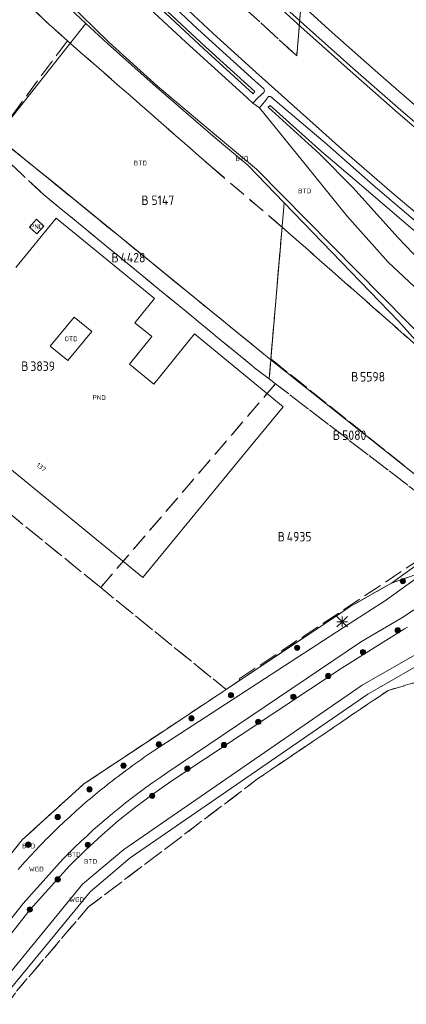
# Model space of a CAD drawing. Header units: metres. Extents: x 207644 to 210135, y 370459 to 373417.
# Tile 202 of 256: x 209135 to 209208, y 371864 to 372051. Entities that reach past the tile are written whole.
import ezdxf
from ezdxf.enums import TextEntityAlignment as Align

# ---------------------------------------------------------------- set-up
doc = ezdxf.new("R2010")
doc.units = ezdxf.units.M
doc.linetypes.add('HIDDEN2', pattern=[4.7625, 3.175, -1.5875])
for name, color, linetype in [('BTD', 7, 'Continuous'), ('GB', 1, 'Continuous'), ('GB11', 1, 'Continuous'), ('KAD_perceelnummer', 212, 'Continuous'), ('KAD_sectie', 212, 'Continuous'), ('KAD_Vastgesteld_Perceel', 212, 'Continuous'), ('NAR', 7, 'Continuous'), ('OTD', 7, 'Continuous'), ('PND', 7, 'Continuous'), ('WGD', 7, 'Continuous')]:
    doc.layers.add(name, color=color, linetype=linetype)
for name, color, linetype, lineweight in [('GKL', 52, 'Continuous', 25), ('GMV', 7, 'Continuous', 25), ('Q21_lantaarnpaal', 1, 'Continuous', 0), ('Q26_boom', 72, 'Continuous', 0)]:
    doc.layers.add(name, color=color, linetype=linetype, lineweight=lineweight)
doc.styles.add('ISO', font='isocpeur.ttf', dxfattribs={"height": 1})
doc.styles.add('ISOCP', font='ISOCP.shx', dxfattribs={"height": 1.8})

# ---------------------------------------------------------------- blocks, each defined once
blk = doc.blocks.new('ACMAP_ANN_TEMPLATE_Vastgesteld_Perceelnummer')
at = {"layer": 'KAD_perceelnummer', "style": 'ISOCP'}
blk.add_attdef('Perceelnummer', text='', height=1.8, dxfattribs=at).set_placement((0, 0), align=Align.MIDDLE)
at = {"layer": 'KAD_sectie', "style": 'ISOCP'}
blk.add_attdef('sectie', text='', height=1.8, dxfattribs=at).set_placement((-2.7, 0), align=Align.MIDDLE_RIGHT)
blk = doc.blocks.new('Q21')
for p, q in [((-1, 1), (0, 0)), ((-1, 0), (0, 0)), ((-1, -1), (0, 0)), ((0, 1), (0, 0)), ((0, 0), (1, 1)), ((0, 0), (1, 0)), ((0, 0), (0, -1)), ((0, 0), (1, -1))]:
    blk.add_line(p, q)
blk = doc.blocks.new('Q26')
blk.add_hatch(color=256).paths.add_polyline_path([(-0.45, -0.01, 1), (0.55, -0.01, 1)])
blk.add_circle((0.05, -0.01), 0.5)

msp = doc.modelspace()

# ---------------------------------------------------------------- linework, layer by layer
at = {"layer": 'GB', "color": 253, "linetype": 'Continuous', "lineweight": 13}
for points in [[(209133.899, 372003.666), (209141.602, 372013.064)], [(209136.516, 372011.359), (209137.858, 372012.82)], [(209137.858, 372012.82), (209139.257, 372011.536)], [(209141.602, 372013.064), (209160.321, 371997.746)], [(209137.916, 372010.074), (209136.516, 372011.359)], [(209139.257, 372011.536), (209137.916, 372010.074)], [(209160.321, 371997.746), (209156.558, 371993.15)], [(209156.558, 371993.15), (209159.785, 371990.508)], [(209159.785, 371990.508), (209155.522, 371985.301)], [(209155.522, 371985.301), (209160.207, 371981.465)], [(209158.092, 371944.683), (209114.762, 371980.158)], [(209176.97, 371967.741), (209158.092, 371944.683)]]:
    msp.add_lwpolyline(points, dxfattribs=at)
at = {"layer": 'GB11', "color": 253, "linetype": 'Continuous', "lineweight": 13}
for points in [[(209145.028, 371994.236), (209140.482, 371988.686)], [(209148.379, 371991.492), (209145.028, 371994.236)], [(209143.833, 371985.942), (209148.379, 371991.492)], [(209160.207, 371981.465), (209167.94, 371991.046)], [(209167.94, 371991.046), (209184.795, 371977.187)], [(209140.482, 371988.686), (209143.833, 371985.942)], [(209184.795, 371977.187), (209176.97, 371967.741)]]:
    msp.add_lwpolyline(points, dxfattribs=at)
at = {"layer": 'GKL', "color": 253, "linetype": 'Continuous', "lineweight": 13}
for points in [[(209151.596, 372046.511), (209143.669, 372054.26)], [(209160.856, 372038.158), (209151.596, 372046.511)], [(209171.75, 372028.984), (209160.856, 372038.158)], [(209179.691, 372022.336), (209171.75, 372028.984)], [(209217.983, 371983.623), (209179.691, 372022.336)]]:
    msp.add_lwpolyline(points, dxfattribs=at)
at = {"layer": 'GMV', "color": 253, "linetype": 'Continuous', "lineweight": 13}
for points in [[(209156.869, 372083.283), (209158.359, 372081.792), (209167.627, 372072.901), (209176.463, 372064.713), (209185.159, 372056.545), (209194.142, 372048.378), (209203.404, 372040.16), (209212.21, 372032.471), (209221.595, 372024.553), (209230.808, 372016.944), (209240.275, 372009.131), (209249.607, 372001.769), (209256.308, 371996.391), (209268.642, 371986.854), (209278.555, 371979.313), (209287.885, 371972.385), (209297.624, 371965.182), (209307.393, 371958.286), (209317.437, 371951.179), (209329.756, 371942.906), (209339.748, 371936.196)], [(209154.645, 372080.886), (209162.353, 372073.453), (209169.596, 372066.622), (209178.258, 372058.566), (209179.747, 372057.166), (209188.143, 372049.459), (209197.551, 372041.045), (209206.085, 372033.495), (209215.657, 372025.274), (209224.785, 372017.689), (209234.208, 372009.945), (209242.832, 372002.902), (209252.767, 371994.972), (209262.693, 371987.203), (209271.434, 371980.561), (209281.117, 371973.361), (209291.013, 371966.041), (209300.379, 371959.276), (209310.328, 371952.284), (209320.922, 371944.962), (209330.459, 371938.711), (209340.484, 371931.989)], [(209155.118, 372081.396), (209161.305, 372075.458), (209170.306, 372066.926), (209178.961, 372058.813), (209180.201, 372057.611), (209188.655, 372049.923), (209198.058, 372041.589), (209206.654, 372034.047), (209216.138, 372025.91), (209225.188, 372018.315), (209234.627, 372010.516), (209243.327, 372003.43), (209253.107, 371995.639), (209260.164, 371990.105), (209266.159, 371985.483), (209275.142, 371978.689), (209281.587, 371973.911), (209291.418, 371966.717), (209300.83, 371959.91), (209310.739, 371952.889), (209321.402, 371945.635), (209330.739, 371939.243), (209340.875, 371932.622)], [(209145.485, 372071.013), (209157.359, 372059.558), (209168.562, 372049.012), (209179.368, 372039.132), (209181.094, 372037.624), (209181.269, 372037.241), (209181.106, 372036.952), (209180.032, 372035.987), (209179.027, 372034.937)], [(209146.347, 372071.942), (209148.998, 372069.353), (209153.282, 372065.291), (209161.951, 372057.116), (209171.487, 372048.161), (209179.613, 372040.797), (209189.219, 372032.192), (209195.961, 372026.188), (209205.488, 372017.94), (209214.728, 372010.102), (209223.506, 372002.926), (209233.224, 371994.999), (209242.512, 371987.502), (209252.031, 371980.121), (209261.501, 371972.836), (209269.119, 371967.143), (209281.346, 371958.008), (209289.363, 371952.215), (209300.587, 371944.129), (209311.011, 371936.895), (209320.946, 371930.259), (209330.883, 371923.589), (209341.116, 371916.957)], [(209144.056, 372069.473), (209151.34, 372062.439), (209160.538, 372053.708), (209169.665, 372045.274), (209179.072, 372036.692), (209179.372, 372037.107), (209170.031, 372045.634), (209160.86, 372054.139), (209151.679, 372062.882), (209144.402, 372069.846)], [(209143.107, 372068.45), (209154.97, 372057.049), (209166.258, 372046.528), (209177.173, 372036.635), (209177.939, 372035.928), (209179.027, 372034.937)], [(209147.26, 372050.069), (209143.27, 372053.795)], [(209130.256, 372028.608), (209147.26, 372050.069)], [(209147.26, 372050.069), (209151.371, 372046.23)], [(209151.371, 372046.23), (209160.626, 372038.046)], [(209160.626, 372038.046), (209171.488, 372028.653)], [(209237.864, 371985.317), (209239.684, 371987.848), (209229.582, 371996.172), (209220.141, 372003.865), (209210.787, 372011.776), (209201.941, 372019.306), (209193.217, 372026.987), (209182.378, 372036.202), (209182.013, 372036.182), (209181.223, 372035.134), (209180.284, 372034.001)], [(209179.027, 372034.937), (209180.284, 372034.001)], [(209237.864, 371985.317), (209234.816, 371982.496), (209224.166, 371989.261), (209213.798, 371996.224), (209204.746, 372004.657), (209196.875, 372013.454), (209189.464, 372022.656), (209180.284, 372034.001)], [(209221.071, 371995.056), (209216.417, 371999.11), (209206.7, 372009.313), (209198.045, 372018.885), (209191.694, 372025.302), (209181.944, 372034.138), (209182.343, 372034.479), (209192.077, 372025.717), (209198.836, 372020.016), (209208.655, 372011.553), (209219.351, 372002.846), (209219.319, 372002.816), (209224.77, 371998.34), (209232.027, 371992.393), (209232.837, 371991.639), (209237.426, 371988.003), (209237.443, 371987.396), (209236.279, 371985.812), (209232.288, 371985.938), (209229.183, 371988.555), (209223.435, 371993.039)], [(209171.488, 372028.653), (209178.098, 372023.093)], [(209140.996, 372019.86), (209133.305, 372026.124)], [(209178.098, 372023.093), (209184.979, 372015.977)], [(209182.434, 371986.109), (209140.996, 372019.86)], [(209182.434, 371986.109), (209184.979, 372015.977)], [(209206.753, 371993.457), (209184.979, 372015.977)], [(209209.992, 371989.812), (209206.753, 371993.457)], [(209215.294, 371959.973), (209182.434, 371986.109)], [(209207.97, 371945.459), (209214.289, 371949.971)], [(209211.297, 371945.394), (209204.265, 371940.333)], [(209205.401, 371943.624), (209207.97, 371945.459)], [(209197.566, 371939.189), (209205.401, 371943.624)], [(209207.402, 371937.005), (209216.252, 371942.851)], [(209204.265, 371940.333), (209197.526, 371936.014)], [(209173.928, 371923.398), (209195.894, 371938.073)], [(209195.894, 371938.073), (209197.549, 371939.179)], [(209197.549, 371939.179), (209197.566, 371939.189)], [(209197.526, 371936.014), (209160.061, 371911.658)], [(209199.667, 371932.5), (209207.402, 371937.005)], [(209207.895, 371934.953), (209196.011, 371927.549)], [(209208.426, 371935.254), (209207.895, 371934.953)], [(209162.637, 371907.534), (209199.667, 371932.5)], [(209212.548, 371931.498), (209199.836, 371924.243)], [(209213.927, 371929.971), (209200.906, 371922.54)], [(209196.011, 371927.549), (209163.63, 371906.043)], [(209199.836, 371924.243), (209154.459, 371892.972)], [(209161.735, 371915.306), (209173.928, 371923.398)], [(209200.906, 371922.54), (209155.68, 371891.373)], [(209146.853, 371905.428), (209161.735, 371915.306)], [(209163.63, 371906.043), (209160.158, 371903.637)], [(209145.251, 371903.977), (209146.853, 371905.428)], [(209135.11, 371894.793), (209145.251, 371903.977)], [(209160.158, 371903.637), (209156.771, 371901.111)], [(209156.771, 371901.111), (209153.474, 371898.47)], [(209153.474, 371898.47), (209150.27, 371895.717)], [(209091.048, 371839.277), (209135.11, 371894.793)], [(209150.27, 371895.717), (209147.164, 371892.854)], [(209147.164, 371892.854), (209144.158, 371889.886)], [(209154.459, 371892.972), (209146.628, 371886.364)], [(209135.293, 371882.73), (209142.852, 371891.112)], [(209135.63, 371890.604), (209136.951, 371892.035)], [(209155.68, 371891.373), (209148.065, 371884.947)], [(209134.337, 371889.149), (209135.63, 371890.604)], [(209144.158, 371889.886), (209136.663, 371881.575)], [(209146.628, 371886.364), (209131.276, 371867.643)], [(209148.065, 371884.947), (209132.874, 371866.422)], [(209052.282, 371777.367), (209135.293, 371882.73)], [(209136.663, 371881.575), (209053.706, 371776.28)]]:
    msp.add_lwpolyline(points, dxfattribs=at)
for points in [[(209160.061, 371911.658, 0.0110497), (209155.583, 371908.514)], [(209155.583, 371908.514, 0.0089932), (209151.229, 371905.201)], [(209142.852, 371891.112, -0.051952), (209162.637, 371907.534)], [(209151.229, 371905.201, 0.0088939), (209147.643, 371902.263)], [(209147.643, 371902.263, 0.0099249), (209144.17, 371899.193)], [(209144.17, 371899.193, 0.0100179), (209140.495, 371895.68)], [(209140.495, 371895.68, 0.0082073), (209136.951, 371892.035)]]:
    msp.add_lwpolyline(points, format="xyb", dxfattribs=at)
at = {"layer": 'KAD_Vastgesteld_Perceel', "color": 253, "linetype": 'HIDDEN2', "lineweight": 13}
for points in [[(209191.459, 372092.033), (209187.36, 372043.923), (209120.804, 372104.837), (209123.26, 372162.676), (209159.599, 372122.388), (209191.459, 372092.033)], [(209130.256, 372028.608), (209143.729, 372046.782), (209155.684, 372036.337), (209171.126, 372022.808), (209184.584, 372011.343), (209182.447, 371986.267), (209182.434, 371986.109), (209130.589, 372028.337), (209130.256, 372028.608)], [(209182.123, 371982.455), (209179.683, 371984.324), (209139.181, 372017.541), (209129.417, 372026.714), (209129.111, 372027.001), (209130.256, 372028.608), (209130.589, 372028.337), (209182.434, 371986.109), (209182.123, 371982.455)], [(209183.33, 371981.531), (209150.07, 371942.783), (209098.86, 371984.391), (209098.775, 371984.46), (209129.111, 372027.001), (209129.417, 372026.714), (209139.181, 372017.541), (209179.683, 371984.324), (209182.123, 371982.455), (209183.33, 371981.531)], [(209218.376, 371954.413), (209215.022, 371957.266), (209215.294, 371959.973), (209182.447, 371986.267), (209184.584, 372011.343), (209217.325, 371982.522), (209217.313, 371982.506), (209217.543, 371982.33), (209233.865, 371969.884), (209218.376, 371954.413)], [(209182.434, 371986.109), (209182.447, 371986.267), (209215.294, 371959.973), (209215.022, 371957.266), (209183.33, 371981.531), (209182.123, 371982.455), (209182.434, 371986.109)], [(209094.17, 371843.21), (209027.987, 371885.191), (209081.151, 371959.745), (209088.001, 371969.349), (209088.023, 371969.38), (209088.049, 371969.417), (209088.109, 371969.502), (209098.775, 371984.46), (209098.86, 371984.391), (209150.07, 371942.783), (209173.928, 371923.398), (209146.853, 371905.428), (209135.11, 371894.793), (209094.17, 371843.21)], [(209150.07, 371942.783), (209183.33, 371981.531), (209215.022, 371957.266), (209218.376, 371954.413), (209219.185, 371953.725), (209176.442, 371925.421), (209176.599, 371925.182), (209173.928, 371923.398), (209150.07, 371942.783)]]:
    msp.add_lwpolyline(points, close=True, dxfattribs=at)
for points in [[(209120.804, 372104.837), (209187.36, 372043.923), (209191.459, 372092.033)], [(209132.776, 372056.932), (209140.283, 372049.865), (209143.729, 372046.782), (209130.256, 372028.608), (209129.111, 372027.001), (209117.934, 372037.219), (209093.074, 372060.41)], [(209217.325, 371982.522), (209184.584, 372011.343), (209171.126, 372022.808), (209155.684, 372036.337), (209143.729, 372046.782), (209140.283, 372049.865), (209132.776, 372056.932)], [(209211.128, 371945.632), (209205.401, 371943.624), (209197.549, 371939.179), (209176.599, 371925.182), (209176.442, 371925.421), (209219.185, 371953.725)], [(209094.17, 371843.21), (209135.11, 371894.793), (209146.853, 371905.428), (209173.928, 371923.398), (209176.599, 371925.182), (209197.549, 371939.179), (209205.401, 371943.624), (209211.128, 371945.632), (209217.181, 371946.756), (209222.493, 371946.454), (209223.207, 371946.413), (209230.057, 371944.475), (209231.08, 371943.764), (209219.888, 371937.158), (209217.118, 371932.781), (209215.276, 371926.282), (209204.771, 371923.233), (209179.935, 371906.398), (209147.763, 371882.044), (209134.042, 371866.009)], [(209045.682, 371752.127), (209079.068, 371793.582), (209106.929, 371828.394), (209134.042, 371866.009), (209147.763, 371882.044), (209179.935, 371906.398), (209204.771, 371923.233), (209215.276, 371926.282), (209217.118, 371932.781), (209219.888, 371937.158), (209231.08, 371943.764), (209254.574, 371927.437), (209255.526, 371926.721), (209290.182, 371900.516), (209349.585, 371871.124), (209317.067, 371848.331), (209317.067, 371848.331), (209233.869, 371790.013), (209176.083, 371717.156)]]:
    msp.add_lwpolyline(points, dxfattribs=at)

# ---------------------------------------------------------------- block references
ref = msp.add_blockref('ACMAP_ANN_TEMPLATE_Vastgesteld_Perceelnummer', (209161.892, 372016.446), dxfattribs=at)
ref.add_attrib('Perceelnummer', '5147', dxfattribs={"layer": 'KAD_perceelnummer', "lineweight": 13, "height": 1.8, "style": 'ISOCP'}).set_placement((209161.892, 372016.446), align=Align.MIDDLE)
ref.add_attrib('sectie', 'B', dxfattribs={"layer": 'KAD_sectie', "lineweight": 13, "height": 1.8, "style": 'ISOCP'}).set_placement((209159.192, 372016.446), align=Align.MIDDLE_RIGHT)
ref = msp.add_blockref('ACMAP_ANN_TEMPLATE_Vastgesteld_Perceelnummer', (209156.206, 372005.532), dxfattribs=at)
ref.add_attrib('Perceelnummer', '4428', dxfattribs={"layer": 'KAD_perceelnummer', "lineweight": 13, "height": 1.8, "style": 'ISOCP'}).set_placement((209156.206, 372005.532), align=Align.MIDDLE)
ref.add_attrib('sectie', 'B', dxfattribs={"layer": 'KAD_sectie', "lineweight": 13, "height": 1.8, "style": 'ISOCP'}).set_placement((209153.506, 372005.532), align=Align.MIDDLE_RIGHT)
ref = msp.add_blockref('ACMAP_ANN_TEMPLATE_Vastgesteld_Perceelnummer', (209139.037, 371984.892), dxfattribs=at)
ref.add_attrib('Perceelnummer', '3839', dxfattribs={"layer": 'KAD_perceelnummer', "lineweight": 13, "height": 1.8, "style": 'ISOCP'}).set_placement((209139.037, 371984.892), align=Align.MIDDLE)
ref.add_attrib('sectie', 'B', dxfattribs={"layer": 'KAD_sectie', "lineweight": 13, "height": 1.8, "style": 'ISOCP'}).set_placement((209136.337, 371984.892), align=Align.MIDDLE_RIGHT)
ref = msp.add_blockref('ACMAP_ANN_TEMPLATE_Vastgesteld_Perceelnummer', (209201.801, 371982.878), dxfattribs=at)
ref.add_attrib('Perceelnummer', '5598', dxfattribs={"layer": 'KAD_perceelnummer', "lineweight": 13, "height": 1.8, "style": 'ISOCP'}).set_placement((209201.801, 371982.878), align=Align.MIDDLE)
ref.add_attrib('sectie', 'B', dxfattribs={"layer": 'KAD_sectie', "lineweight": 13, "height": 1.8, "style": 'ISOCP'}).set_placement((209199.101, 371982.878), align=Align.MIDDLE_RIGHT)
ref = msp.add_blockref('ACMAP_ANN_TEMPLATE_Vastgesteld_Perceelnummer', (209198.322, 371971.767), dxfattribs=at)
ref.add_attrib('Perceelnummer', '5080', dxfattribs={"layer": 'KAD_perceelnummer', "lineweight": 13, "height": 1.8, "style": 'ISOCP'}).set_placement((209198.322, 371971.767), align=Align.MIDDLE)
ref.add_attrib('sectie', 'B', dxfattribs={"layer": 'KAD_sectie', "lineweight": 13, "height": 1.8, "style": 'ISOCP'}).set_placement((209195.622, 371971.767), align=Align.MIDDLE_RIGHT)
ref = msp.add_blockref('ACMAP_ANN_TEMPLATE_Vastgesteld_Perceelnummer', (209187.831, 371952.464), dxfattribs=at)
ref.add_attrib('Perceelnummer', '4935', dxfattribs={"layer": 'KAD_perceelnummer', "lineweight": 13, "height": 1.8, "style": 'ISOCP'}).set_placement((209187.831, 371952.464), align=Align.MIDDLE)
ref.add_attrib('sectie', 'B', dxfattribs={"layer": 'KAD_sectie', "lineweight": 13, "height": 1.8, "style": 'ISOCP'}).set_placement((209185.131, 371952.464), align=Align.MIDDLE_RIGHT)
at = {"layer": 'Q21_lantaarnpaal', "color": 253}
msp.add_blockref('Q21', (209196.015, 371936.295), dxfattribs=at)
at = {"layer": 'Q26_boom', "color": 253}
for p in [(209207.504, 371944.025), (209206.542, 371934.647), (209187.402, 371931.348), (209199.925, 371930.521), (209193.305, 371925.989), (209174.81, 371922.327), (209186.683, 371922.018), (209167.313, 371917.935), (209180.004, 371917.254), (209161.071, 371912.979), (209173.484, 371912.849), (209154.351, 371908.929), (209166.518, 371908.34), (209147.888, 371904.425), (209159.826, 371903.195), (209141.84, 371899.147), (209136.243, 371893.914), (209147.577, 371893.871), (209141.846, 371887.293), (209136.53, 371881.567)]:
    msp.add_blockref('Q26', p, dxfattribs=at)

# ---------------------------------------------------------------- texts
at = {"layer": 'BTD', "color": 253, "linetype": 'Continuous', "lineweight": 13, "style": 'ISO'}
for p in [(209157.618, 372023.514), (209176.957, 372024.339), (209188.866, 372018.228), (209136.351, 371893.651), (209145.019, 371892.004), (209148.138, 371890.695)]:
    msp.add_text('BTD', height=0.9, dxfattribs=at).set_placement(p, align=Align.MIDDLE_CENTER)
at = {"layer": 'NAR', "color": 253, "linetype": 'Continuous', "lineweight": 13, "style": 'ISO'}
msp.add_text('137', height=0.9, rotation=320.7, dxfattribs=at).set_placement((209138.755, 371965.684), align=Align.MIDDLE_CENTER)
at = {"layer": 'OTD', "color": 253, "linetype": 'Continuous', "lineweight": 13, "style": 'ISO'}
msp.add_text('OTD', height=0.9, dxfattribs=at).set_placement((209144.431, 371990.09), align=Align.MIDDLE_CENTER)
at = {"layer": 'PND', "color": 253, "linetype": 'Continuous', "lineweight": 13, "style": 'ISO'}
for p in [(209137.887, 372011.447), (209149.779, 371978.931)]:
    msp.add_text('PND', height=0.9, dxfattribs=at).set_placement(p, align=Align.MIDDLE_CENTER)
at = {"layer": 'WGD', "color": 253, "linetype": 'Continuous', "lineweight": 13, "style": 'ISO'}
for p in [(209137.822, 371889.24), (209145.502, 371883.406)]:
    msp.add_text('WGD', height=0.9, dxfattribs=at).set_placement(p, align=Align.MIDDLE_CENTER)

doc.saveas('drawing.dxf')
